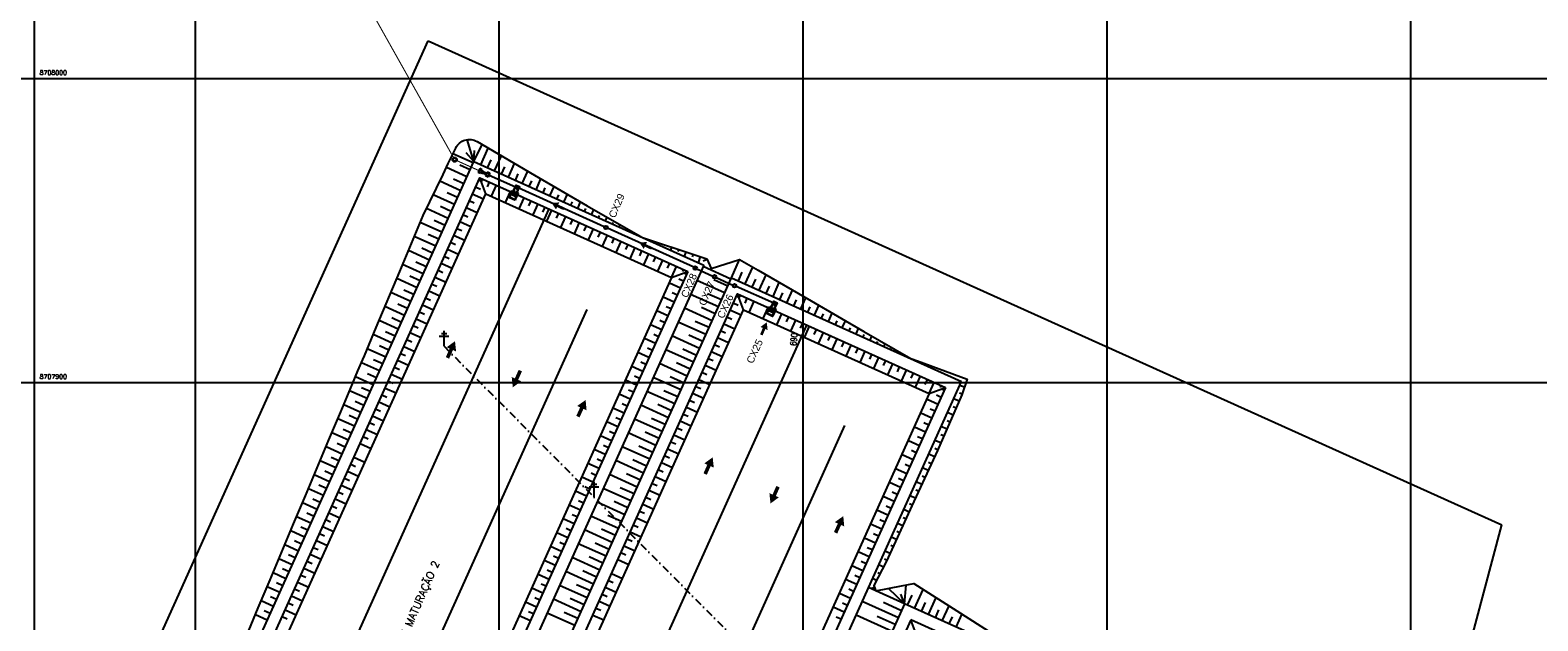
# Model space of a CAD drawing. Header units: millimetres. Extents: x 196436 to 199900, y 8705373 to 8708636.
# Tile 90 of 92: x 199146 to 199642, y 8707822 to 8708016. Entities that reach past the tile are written whole.
import ezdxf
from ezdxf.enums import TextEntityAlignment as Align

# ---------------------------------------------------------------- set-up
doc = ezdxf.new("R2010")
doc.units = ezdxf.units.MM
doc.header["$LTSCALE"] = 5
doc.linetypes.add('DASHDOT', pattern=[1, 0.5, -0.25, 0, -0.25])
doc.linetypes.add('HIDDEN', pattern=[0.375, 0.25, -0.125])
for name, color, linetype in [('-CHICANA', 4, 'Continuous'), ('1', 1, 'Continuous'), ('2', 2, 'Continuous'), ('CAIXA', 7, 'Continuous'), ('CERCA', 3, 'CERCA_LINE'), ('LAGOA', 3, 'Continuous'), ('LAGOAS', 6, 'Continuous'), ('LAYER7', 7, 'Continuous'), ('LINHA_TRANS', 4, 'DASHDOT'), ('LMEDIA', 4, 'Continuous'), ('MALHA', 9, 'Continuous'), ('PAREDE', 5, 'Continuous'), ('POSTE', 3, 'Continuous'), ('REDE', 22, 'Continuous'), ('TER-BERMA', 4, 'Continuous'), ('TER-COTAS', 7, 'Continuous'), ('TER-OFFSET', 3, 'Continuous'), ('TER-OFFSET-LINHA', 7, 'Continuous'), ('TEXTO$CURVA', 2, 'Continuous'), ('TXT_COORD', 3, 'Continuous'), ('Vp', 2, 'Continuous')]:
    doc.layers.add(name, color=color, linetype=linetype)
doc.layers.add('TEXTO3', color=4, linetype='Continuous', lineweight=18)
doc.styles.add('GEOSIS', font='ROMANS.SHX')
doc.styles.add('NARROW', font='ARIALN.TTF')
doc.styles.add('ROMANS', font='romans.shx', dxfattribs={"width": 0.85})
doc.linetypes.add('CERCA_LINE', pattern='A,0.5,-0.2,["X",Standard,S=0.1,R=0,X=-0.1,Y=-0.05],-0.25', length=0.95)

# ---------------------------------------------------------------- blocks, each defined once
blk = doc.blocks.new('A$C0C100BE6')
blk.add_hatch(color=7).paths.add_polyline_path([(0.77, 0.6), (0.96, 0.81), (1.22, 0), (0.39, 0.18), (0.57, 0.38), (0, 0.9), (0.2, 1.12)])

msp = doc.modelspace()

# ---------------------------------------------------------------- hatches: boundary and pattern name
for points in [[(199319.518, 8707958.547), (199319.866, 8707959.293), (199317.33, 8707959.072), (199318.789, 8707956.986), (199319.138, 8707957.731), (199321.231, 8707956.755), (199321.611, 8707957.57)], [(199348.406, 8707945.532), (199348.754, 8707946.278), (199346.217, 8707946.057), (199347.677, 8707943.97), (199348.025, 8707944.716), (199350.118, 8707943.739), (199350.499, 8707944.555)], [(199387.67, 8707917.629), (199388.428, 8707917.307), (199388.117, 8707919.834), (199386.084, 8707918.302), (199386.842, 8707917.98), (199385.94, 8707915.854), (199386.768, 8707915.502)]]:
    msp.add_hatch(color=7).paths.add_polyline_path(points)

# ---------------------------------------------------------------- linework, layer by layer
at = {"layer": '-CHICANA', "color": 7}
for p, q in [((199238.487, 8707783.908, 1), (199316.536, 8707957.137, 1)), ((199251.01, 8707750.845, 1), (199329.059, 8707924.074, 1)), ((199323.278, 8707745.705, 1), (199401.327, 8707918.934, 1)), ((199335.801, 8707712.642, 1), (199413.85, 8707885.871, 1))]:
    msp.add_line(p, q, dxfattribs=at)
at = {"color": 7}
for p, q in [((199293.798, 8707970.124, 1), (199293.387, 8707969.212, 1)), ((199293.843, 8707969.007, 1), (199293.387, 8707969.212, 1)), ((199294.253, 8707969.919, 1), (199293.798, 8707970.124, 1)), ((199293.997, 8707969.349, 1), (199293.843, 8707969.007, 1)), ((199294.253, 8707969.919, 1), (199294.101, 8707969.581, 1)), ((199295.042, 8707968.973, 1), (199295.18, 8707968.911, 1)), ((199295.042, 8707968.973, 1), (199295.18, 8707968.911, 1)), ((199295.18, 8707968.911, 1), (199295.042, 8707968.973, 1)), ((199295.073, 8707969.043, 1), (199295.212, 8707968.98, 1)), ((199295.073, 8707969.043, 1), (199295.212, 8707968.98, 1)), ((199296.017, 8707968.439, 1), (199295.863, 8707968.097, 1)), ((199296.319, 8707967.891, 1), (199295.863, 8707968.097, 1)), ((199296.274, 8707969.008, 1), (199296.12, 8707968.667, 1)), ((199296.729, 8707968.803, 1), (199296.274, 8707969.008, 1)), ((199296.729, 8707968.803, 1), (199296.319, 8707967.891, 1)), ((199302.993, 8707963.239, 1), (199304.09, 8707962.745, 1)), ((199306.187, 8707961.8, 1), (199307.284, 8707961.305, 1)), ((199387.784, 8707925.036, 1), (199388.882, 8707924.542, 1)), ((199390.979, 8707923.597, 1), (199392.076, 8707923.103, 1))]:
    msp.add_line(p, q, dxfattribs=at)
for centre, radius in [((199335.207, 8707951.025, 34.681), 0.6), ((199335.207, 8707951.025, 34.681), 0.4), ((199364.594, 8707937.678, -32.681), 0.6), ((199364.594, 8707937.678, -32.681), 0.4), ((199370.976, 8707934.802, 1), 0.6), ((199370.976, 8707934.802, 1), 0.4), ((199377.531, 8707931.849, 1), 0.6), ((199377.531, 8707931.849, 1), 0.4)]:
    msp.add_circle(centre, radius, dxfattribs=at)
at = {"layer": '1', "color": 7}
for p, q in [((199305.635, 8707961.061, 1), (199303.903, 8707961.842, 1)), ((199305.717, 8707961.244, 1), (199303.985, 8707962.024, 1)), ((199304.883, 8707962.771, 1), (199304.905, 8707962.745, 1)), ((199305.688, 8707962.408, 1), (199305.652, 8707962.408, 1)), ((199390.426, 8707922.858, 1), (199388.694, 8707923.639, 1)), ((199390.509, 8707923.041, 1), (199388.776, 8707923.821, 1)), ((199389.675, 8707924.568, 1), (199389.696, 8707924.542, 1)), ((199390.48, 8707924.206, 1), (199390.443, 8707924.205, 1))]:
    msp.add_line(p, q, dxfattribs=at)
at = {"layer": '1', "color": 7, "linetype": 'HIDDEN', "ltscale": 0.008}
for p, q in [((199303.985, 8707962.024, 1), (199304.651, 8707962.547, 1)), ((199304.293, 8707962.708, 1), (199304.026, 8707962.115, 1)), ((199304.918, 8707962.756, 1), (199305.8, 8707964.713, 1)), ((199305.647, 8707962.427, 1), (199306.529, 8707964.384, 1)), ((199305.717, 8707961.244, 1), (199305.667, 8707962.089, 1)), ((199306.026, 8707961.927, 1), (199305.759, 8707961.335, 1)), ((199389.709, 8707924.553, 1), (199390.591, 8707926.51, 1)), ((199390.438, 8707924.224, 1), (199391.32, 8707926.181, 1)), ((199388.776, 8707923.821, 1), (199389.443, 8707924.344, 1)), ((199389.084, 8707924.505, 1), (199388.817, 8707923.912, 1)), ((199390.509, 8707923.041, 1), (199390.459, 8707923.886, 1)), ((199390.817, 8707923.725, 1), (199390.55, 8707923.132, 1))]:
    msp.add_line(p, q, dxfattribs=at)
at = {"layer": '1', "color": 7, "linetype": 'Continuous', "ltscale": 0.008}
for p, q in [((199304.651, 8707962.547, 1), (199304.918, 8707962.756, 1)), ((199305.667, 8707962.089, 1), (199305.647, 8707962.427, 1)), ((199389.443, 8707924.344, 1), (199389.709, 8707924.553, 1)), ((199390.459, 8707923.886, 1), (199390.438, 8707924.224, 1))]:
    msp.add_line(p, q, dxfattribs=at)
at = {"layer": '2', "color": 7}
for p, q in [((199303.721, 8707961.924, 1), (199303.903, 8707961.842, 1)), ((199305.635, 8707961.061, 1), (199305.818, 8707960.979, 1)), ((199388.512, 8707923.721, 1), (199388.694, 8707923.639, 1)), ((199390.426, 8707922.858, 1), (199390.609, 8707922.776, 1))]:
    msp.add_line(p, q, dxfattribs=at)
at = {"layer": '2', "color": 7, "elevation": 1}
for points in [[(199306.529, 8707964.384), (199305.8, 8707964.713), (199305.471, 8707963.983), (199306.201, 8707963.655)], [(199391.32, 8707926.181), (199390.591, 8707926.51), (199390.262, 8707925.78), (199390.992, 8707925.452)]]:
    msp.add_lwpolyline(points, close=True, dxfattribs=at)
at = {"layer": 'CERCA', "color": 7, "ltscale": 2}
for p, q in [((199160.458, 8707754.352), (199276.71, 8708012.372)), ((199276.71, 8708012.372), (199629.982, 8707853.205)), ((199556.52, 8707575.905), (199629.982, 8707853.205))]:
    msp.add_line(p, q, dxfattribs=at)
at = {"layer": 'Defpoints', "color": 7, "linetype": 'ByBlock'}
for p in [(199306.53, 8707964.385, 1), (199306.53, 8707964.385, 1), (199306.596, 8707964.41, 1), (199306.596, 8707964.41, 1), (199391.321, 8707926.182, 1), (199391.321, 8707926.182, 1), (199391.387, 8707926.207, 1), (199391.387, 8707926.207, 1)]:
    msp.add_point(p, dxfattribs=at)
at = {"layer": 'LAGOA', "color": 7, "elevation": 1}
msp.add_lwpolyline([(199446.913, 8707898.395), (199358.595, 8707702.373), (199290.215, 8707733.181), (199378.533, 8707929.204)], close=True, dxfattribs=at)
at = {"layer": 'LAYER7', "color": 7, "linetype": 'HIDDEN', "ltscale": 0.5, "elevation": 1}
for points in [[(199306.463, 8707964.359), (199305.825, 8707964.647), (199305.537, 8707964.008), (199306.175, 8707963.721)], [(199391.254, 8707926.156), (199390.616, 8707926.444), (199390.328, 8707925.805), (199390.967, 8707925.518)]]:
    msp.add_lwpolyline(points, close=True, dxfattribs=at)
at = {"layer": 'LINHA_TRANS', "color": 7}
msp.add_lwpolyline([(199281.954, 8707911.943), (199615.687, 8707576.643), (199615.687, 8707576.643)], dxfattribs=at)
at = {"layer": 'LMEDIA', "color": 7, "ltscale": 2}
for p, q in [((199293.697, 8707970.389, 1), (199293.122, 8707969.112, 1)), ((199294.518, 8707970.019, 1), (199293.697, 8707970.389, 1)), ((199293.943, 8707968.742, 1), (199293.122, 8707969.112, 1)), ((199294.097, 8707969.084, 1), (199293.943, 8707968.742, 1)), ((199293.997, 8707969.349, 1), (199294.589, 8707969.082, 1)), ((199294.097, 8707969.084, 1), (199294.525, 8707968.891, 1)), ((199294.253, 8707969.919, 1), (199294.099, 8707969.577, 1)), ((199294.099, 8707969.577, 1), (199294.692, 8707969.31, 1)), ((199294.518, 8707970.019, 1), (199294.364, 8707969.677, 1)), ((199294.364, 8707969.677, 1), (199294.792, 8707969.484, 1)), ((199294.525, 8707968.891, 1), (199294.979, 8707968.787, 1)), ((199294.589, 8707969.082, 1), (199295.042, 8707968.973, 1)), ((199294.692, 8707969.31, 1), (199295.073, 8707969.043, 1)), ((199294.792, 8707969.484, 1), (199295.171, 8707969.213, 1)), ((199295.073, 8707968.745, 1), (199294.979, 8707968.787, 1)), ((199295.042, 8707968.973, 1), (199295.18, 8707968.911, 1)), ((199295.042, 8707968.973, 1), (199295.18, 8707968.911, 1)), ((199295.073, 8707969.043, 1), (199295.212, 8707968.98, 1)), ((199295.073, 8707968.745, 1), (199295.314, 8707968.536, 1)), ((199295.171, 8707969.213, 1), (199295.265, 8707969.171, 1)), ((199295.18, 8707968.911, 1), (199295.423, 8707968.706, 1)), ((199295.212, 8707968.98, 1), (199295.525, 8707968.934, 1)), ((199295.265, 8707969.171, 1), (199295.581, 8707969.129, 1)), ((199295.314, 8707968.536, 1), (199295.752, 8707968.338, 1)), ((199295.424, 8707968.706, 1), (199296.017, 8707968.439, 1)), ((199295.527, 8707968.934, 1), (199296.12, 8707968.667, 1)), ((199295.581, 8707969.129, 1), (199296.019, 8707968.931, 1)), ((199295.752, 8707968.338, 1), (199295.598, 8707967.997, 1)), ((199296.419, 8707967.627, 1), (199295.598, 8707967.997, 1)), ((199296.173, 8707969.273, 1), (199296.019, 8707968.931, 1)), ((199296.994, 8707968.903, 1), (199296.173, 8707969.273, 1)), ((199296.994, 8707968.903, 1), (199296.419, 8707967.627, 1))]:
    msp.add_line(p, q, dxfattribs=at)
for radius in [0.75, 0.55]:
    msp.add_circle((199285.446, 8707973.338, 1), radius, dxfattribs=at)
at = {"layer": 'MALHA', "color": 7}
for p, q in [((199200, 8708300), (199200, 8706900)), ((199200, 8708300), (199200, 8706900)), ((199300, 8708300), (199300, 8706900)), ((199300, 8708300), (199300, 8706900)), ((199400, 8708300), (199400, 8706900)), ((199400, 8708300), (199400, 8706900)), ((199500, 8708300), (199500, 8706900)), ((199500, 8708300), (199500, 8706900)), ((199600, 8708300), (199600, 8706900)), ((199600, 8708300), (199600, 8706900)), ((196441.61, 8708000), (199900, 8708000)), ((196441.61, 8708000), (199900, 8708000)), ((199000, 8708000), (199900, 8708000)), ((199000, 8708000), (199900, 8708000)), ((199000, 8707900), (199900, 8707900))]:
    msp.add_line(p, q, dxfattribs=at)
at = {"layer": 'PAREDE', "color": 7}
for p, q in [((199303.37, 8707961.145, 1), (199303.288, 8707960.963, 1)), ((199303.288, 8707960.963, 1), (199303.47, 8707960.881, 1)), ((199303.37, 8707961.145, 1), (199304.316, 8707963.246, 1)), ((199303.47, 8707960.881, 1), (199303.93, 8707961.901, 1)), ((199303.47, 8707960.881, 1), (199305.202, 8707960.1, 1)), ((199303.552, 8707961.063, 1), (199305.284, 8707960.283, 1)), ((199303.844, 8707962.197, 1), (199305.941, 8707961.253, 1)), ((199303.93, 8707961.901, 1), (199303.885, 8707961.921, 1)), ((199303.914, 8707961.985, 1), (199303.959, 8707961.965, 1)), ((199303.959, 8707961.965, 1), (199304.026, 8707962.115, 1)), ((199304.293, 8707962.708, 1), (199304.417, 8707962.981, 1)), ((199304.293, 8707962.708, 1), (199306.026, 8707961.927, 1)), ((199304.316, 8707963.246, 1), (199304.818, 8707963.02, 1)), ((199304.417, 8707962.981, 1), (199306.149, 8707962.201, 1)), ((199305.202, 8707960.1, 1), (199305.662, 8707961.12, 1)), ((199305.467, 8707960.2, 1), (199306.413, 8707962.301, 1)), ((199305.706, 8707961.1, 1), (199305.662, 8707961.12, 1)), ((199305.691, 8707961.185, 1), (199305.759, 8707961.335, 1)), ((199305.735, 8707961.165, 1), (199305.691, 8707961.185, 1)), ((199305.912, 8707962.527, 1), (199306.413, 8707962.301, 1)), ((199306.026, 8707961.927, 1), (199306.149, 8707962.201, 1)), ((199305.202, 8707960.1, 1), (199305.385, 8707960.018, 1)), ((199305.467, 8707960.2, 1), (199305.385, 8707960.018, 1)), ((199388.161, 8707922.942, 1), (199388.079, 8707922.76, 1)), ((199388.079, 8707922.76, 1), (199388.261, 8707922.678, 1)), ((199388.161, 8707922.942, 1), (199389.107, 8707925.043, 1)), ((199388.261, 8707922.678, 1), (199388.721, 8707923.698, 1)), ((199388.261, 8707922.678, 1), (199389.993, 8707921.897, 1)), ((199388.343, 8707922.86, 1), (199390.076, 8707922.08, 1)), ((199388.635, 8707923.995, 1), (199390.732, 8707923.05, 1)), ((199388.721, 8707923.698, 1), (199388.676, 8707923.718, 1)), ((199388.705, 8707923.782, 1), (199388.75, 8707923.762, 1)), ((199388.75, 8707923.762, 1), (199388.817, 8707923.912, 1)), ((199389.084, 8707924.505, 1), (199389.208, 8707924.779, 1)), ((199389.084, 8707924.505, 1), (199390.817, 8707923.725, 1)), ((199389.107, 8707925.043, 1), (199389.609, 8707924.817, 1)), ((199389.208, 8707924.779, 1), (199390.94, 8707923.998, 1)), ((199389.993, 8707921.897, 1), (199390.453, 8707922.917, 1)), ((199389.993, 8707921.897, 1), (199390.176, 8707921.815, 1)), ((199390.258, 8707921.997, 1), (199390.176, 8707921.815, 1)), ((199390.258, 8707921.997, 1), (199391.204, 8707924.098, 1)), ((199390.498, 8707922.897, 1), (199390.453, 8707922.917, 1)), ((199390.482, 8707922.982, 1), (199390.55, 8707923.132, 1)), ((199390.527, 8707922.962, 1), (199390.482, 8707922.982, 1)), ((199390.703, 8707924.324, 1), (199391.204, 8707924.098, 1)), ((199390.817, 8707923.725, 1), (199390.94, 8707923.998, 1))]:
    msp.add_line(p, q, dxfattribs=at)
at = {"layer": 'PAREDE', "color": 7, "elevation": 1}
for points in [[(199304.736, 8707962.838), (199305.7, 8707964.977), (199306.794, 8707964.484), (199305.83, 8707962.345)], [(199389.527, 8707924.635), (199390.491, 8707926.774), (199391.585, 8707926.281), (199390.621, 8707924.142)]]:
    msp.add_lwpolyline(points, close=True, dxfattribs=at)
at = {"layer": 'POSTE', "color": 7}
for p, q in [((199281.098, 8707916.146), (199282.848, 8707916.139)), ((199281.954, 8707911.943), (199281.977, 8707916.983)), ((199280.394, 8707915.31), (199283.544, 8707915.296)), ((199330.436, 8707866.577), (199332.186, 8707866.569)), ((199331.292, 8707862.373), (199331.314, 8707867.413)), ((199329.732, 8707865.74), (199332.882, 8707865.726))]:
    msp.add_line(p, q, dxfattribs=at)
at = {"layer": 'REDE', "color": 7}
for p, q in [((199296.524, 8707968.347, 1), (199305.641, 8707964.239, 1)), ((199334.66, 8707951.271, 34.681), (199306.319, 8707964.04, 34.681)), ((199364.094, 8707938.009, 34.681), (199335.754, 8707950.778, 34.681)), ((199365.141, 8707937.431, 34.681), (199370.429, 8707935.049, 34.681)), ((199371.524, 8707934.557, 34.681), (199376.988, 8707932.102, 34.681)), ((199390.427, 8707926.145, 1), (199378.08, 8707931.606, 1))]:
    msp.add_line(p, q, dxfattribs=at)
at = {"layer": 'REDE', "color": 7, "elevation": 1}
for points in [[(199285.079, 8707973.992, 0.35, 0.35, 0), (199214.243, 8708100, 0, 0, 0)], [(199293.592, 8707969.668, 0.35, 0.35, 0), (199286.13, 8707973.03, 0.35, 0.35, 0)]]:
    msp.add_lwpolyline(points, format="xyseb", dxfattribs=at)
at = {"layer": 'TER-BERMA', "color": 7}
for p, q in [((199284.925, 8707731.178, 1), (199376.53, 8707934.494, 1)), ((199376.53, 8707934.494, 1), (199452.203, 8707900.399, 1)), ((199360.599, 8707697.083, 1), (199452.203, 8707900.399, 1))]:
    msp.add_line(p, q, dxfattribs=at)
at = {"layer": 'TER-BERMA', "color": 7, "elevation": 1}
for points in [[(199367.412, 8707938.602), (199275.807, 8707735.286), (199200.134, 8707769.381), (199291.738, 8707972.697)], [(199362.122, 8707936.598), (199273.804, 8707740.576), (199205.424, 8707771.384), (199293.742, 8707967.407)], [(199446.913, 8707898.395), (199358.595, 8707702.373), (199290.215, 8707733.181), (199378.533, 8707929.204)], [(199433.494, 8707827.226), (199372.451, 8707691.742), (199430.437, 8707665.617), (199491.48, 8707801.1)], [(199435.497, 8707821.936), (199377.741, 8707693.746), (199428.433, 8707670.907), (199486.19, 8707799.096)]]:
    msp.add_lwpolyline(points, close=True, dxfattribs=at)
at = {"layer": 'TER-COTAS', "color": 7}
for p, q in [((199291.738, 8707972.697, 1), (199289.24, 8707975.608, 0.659)), ((199291.738, 8707972.697, 1), (199289.556, 8707979.951, 0.262)), ((199291.738, 8707972.697, 1), (199294.462, 8707978.348, 0.318)), ((199291.738, 8707972.697, 1), (199291.929, 8707976.313, 0.61)), ((199433.494, 8707827.226), (199428.244, 8707832.318)), ((199433.494, 8707827.226), (199434.034, 8707833.422)), ((199433.494, 8707827.226), (199432.277, 8707830.452))]:
    msp.add_line(p, q, dxfattribs=at)
at = {"layer": 'TER-OFFSET', "color": 7}
for p, q in [((199295.746, 8707962.117, 1), (199293.742, 8707967.407, 1)), ((199347.253, 8707947.685), (199365.506, 8707941.674)), ((199365.506, 8707941.674), (199368.371, 8707940.731)), ((199368.371, 8707940.731), (199369.812, 8707937.521)), ((199356.832, 8707934.594, 1), (199362.122, 8707936.598, 1)), ((199380.537, 8707923.914, 1), (199378.533, 8707929.204, 1)), ((199441.623, 8707896.391, 1), (199446.913, 8707898.395, 1)), ((199437.802, 8707815.852, 1), (199435.497, 8707821.936, 1))]:
    msp.add_line(p, q, dxfattribs=at)
msp.add_lwpolyline([(199216.956, 8707816.642), (199220.833, 8707825.863), (199224.709, 8707835.085), (199228.586, 8707844.307), (199232.462, 8707853.528), (199236.337, 8707862.75), (199240.213, 8707871.972), (199244.09, 8707881.194), (199247.967, 8707890.415), (199251.842, 8707899.637), (199253.626, 8707903.879), (199255.175, 8707907.568), (199255.719, 8707908.858), (199259.595, 8707918.08), (199267.347, 8707936.524), (199275.046, 8707954.991), (199281.647, 8707968.469), (199283.343, 8707972.092), (199283.767, 8707972.998), (199285.776, 8707977.173, -0.4385152), (199292.813, 8707979.316), (199311.67, 8707968.247), (199329.076, 8707958.192), (199346.481, 8707948.136), (199347.253, 8707947.685)], format="xyb", dxfattribs=at)
at = {"layer": 'TER-OFFSET', "color": 7, "elevation": 1}
for points in [[(199356.832, 8707934.594), (199271.8, 8707745.866), (199210.714, 8707773.388), (199295.746, 8707962.117)], [(199441.623, 8707896.391), (199356.591, 8707707.663), (199295.505, 8707735.185), (199380.537, 8707923.914)]]:
    msp.add_lwpolyline(points, close=True, dxfattribs=at)
at = {"layer": 'TER-OFFSET', "color": 7}
for points in [[(199369.812, 8707937.521), (199379.214, 8707940.453), (199385.306, 8707936.933), (199402.712, 8707926.878), (199420.117, 8707916.821), (199435.496, 8707907.927)], [(199435.496, 8707907.927), (199437.713, 8707907.187), (199454.079, 8707901.109), (199452.381, 8707895.932), (199444.273, 8707877.649), (199435.921, 8707859.475), (199427.574, 8707841.3), (199423.349, 8707833.213), (199424.005, 8707831.501)], [(199424.005, 8707831.501), (199432.422, 8707833.124), (199436.49, 8707833.877), (199450.686, 8707824.973), (199467.723, 8707814.099), (199479.993, 8707806.276)]]:
    msp.add_lwpolyline(points, dxfattribs=at)
at = {"layer": 'TER-OFFSET-LINHA', "color": 7}
for p, q in [((199294.018, 8707971.67), (199296.49, 8707977.157)), ((199296.297, 8707970.643), (199297.478, 8707973.264)), ((199298.576, 8707969.616), (199300.827, 8707974.611)), ((199300.856, 8707968.589), (199301.926, 8707970.964)), ((199303.135, 8707967.562), (199305.164, 8707972.065)), ((199294.209, 8707966.176, 34.681), (199293.301, 8707966.584, 34.681)), ((199294.243, 8707966.084, 34.681), (199294.654, 8707966.996, 34.681)), ((199296.203, 8707964.349, 34.681), (199296.933, 8707965.969, 34.681)), ((199305.414, 8707966.535), (199306.373, 8707968.664)), ((199307.694, 8707965.508), (199309.501, 8707969.52)), ((199309.973, 8707964.481), (199310.821, 8707966.364)), ((199312.252, 8707963.454), (199313.845, 8707966.99)), ((199294.894, 8707960.383, 34.681), (199291.247, 8707962.026, 34.681)), ((199293.895, 8707963.575, 34.681), (199292.274, 8707964.305, 34.681)), ((199297.569, 8707961.295, 34.681), (199299.213, 8707964.942, 34.681)), ((199302.128, 8707959.241, 34.681), (199303.771, 8707962.888, 34.681)), ((199305.306, 8707960.209, 34.681), (199306.051, 8707961.861, 34.681)), ((199306.687, 8707957.187, 34.681), (199308.33, 8707960.834, 34.681)), ((199314.532, 8707962.427), (199315.276, 8707964.08)), ((199316.811, 8707961.4), (199318.197, 8707964.476)), ((199319.09, 8707960.373), (199319.732, 8707961.796)), ((199321.37, 8707959.347), (199322.548, 8707961.962)), ((199292.84, 8707955.824, 34.681), (199289.193, 8707957.467, 34.681)), ((199291.873, 8707959.002, 34.681), (199290.22, 8707959.746, 34.681)), ((199309.879, 8707958.187, 34.681), (199310.609, 8707959.807, 34.681)), ((199311.245, 8707955.134, 34.681), (199312.889, 8707958.78, 34.681)), ((199314.424, 8707956.101, 34.681), (199315.168, 8707957.753, 34.681)), ((199315.804, 8707953.08, 34.681), (199317.447, 8707956.727, 34.681)), ((199318.982, 8707954.047, 34.681), (199319.727, 8707955.7, 34.681)), ((199323.649, 8707958.32), (199324.187, 8707959.513)), ((199325.928, 8707957.293), (199326.9, 8707959.449)), ((199328.208, 8707956.266), (199328.642, 8707957.229)), ((199330.487, 8707955.239), (199331.251, 8707956.935)), ((199287.765, 8707949.885, 34.681), (199286.113, 8707950.629, 34.681)), ((199290.786, 8707951.265, 34.681), (199287.14, 8707952.909, 34.681)), ((199289.787, 8707954.458, 34.681), (199288.166, 8707955.188, 34.681)), ((199320.363, 8707951.026, 34.681), (199322.006, 8707954.673, 34.681)), ((199323.555, 8707952.025, 34.681), (199324.285, 8707953.646, 34.681)), ((199324.921, 8707948.972, 34.681), (199326.565, 8707952.619, 34.681)), ((199328.1, 8707949.939, 34.681), (199328.844, 8707951.592, 34.681)), ((199329.48, 8707946.918, 34.681), (199331.123, 8707950.565, 34.681)), ((199332.766, 8707954.212), (199333.097, 8707954.945)), ((199335.046, 8707953.185), (199335.603, 8707954.421)), ((199337.325, 8707952.158), (199337.552, 8707952.661)), ((199339.604, 8707951.131), (199339.954, 8707951.907)), ((199285.679, 8707945.341, 34.681), (199284.059, 8707946.071, 34.681)), ((199288.733, 8707946.707, 34.681), (199285.086, 8707948.35, 34.681)), ((199332.658, 8707947.886, 34.681), (199333.403, 8707949.538, 34.681)), ((199334.039, 8707944.864, 34.681), (199335.682, 8707948.511, 34.681)), ((199337.231, 8707945.864, 34.681), (199337.961, 8707947.484, 34.681)), ((199338.597, 8707942.81, 34.681), (199340.241, 8707946.457, 34.681)), ((199341.884, 8707950.104), (199342.007, 8707950.377)), ((199344.163, 8707949.077), (199344.305, 8707949.393)), ((199346.442, 8707948.05), (199346.462, 8707948.093)), ((199347.253, 8707947.685), (199347.253, 8707947.685)), ((199349.627, 8707946.903), (199349.586, 8707946.778)), ((199352.002, 8707946.121), (199351.837, 8707945.62)), ((199283.657, 8707940.767, 34.681), (199282.005, 8707941.512, 34.681)), ((199286.679, 8707942.148, 34.681), (199283.032, 8707943.791, 34.681)), ((199341.776, 8707943.778, 34.681), (199342.52, 8707945.43, 34.681)), ((199343.156, 8707940.756, 34.681), (199344.799, 8707944.403, 34.681)), ((199346.334, 8707941.724, 34.681), (199347.079, 8707943.376, 34.681)), ((199347.715, 8707938.702, 34.681), (199349.358, 8707942.349, 34.681)), ((199350.907, 8707939.702, 34.681), (199351.637, 8707941.322, 34.681)), ((199354.376, 8707945.339), (199354.253, 8707944.963)), ((199356.751, 8707944.557), (199356.421, 8707943.554)), ((199359.126, 8707943.775), (199358.919, 8707943.148)), ((199361.5, 8707942.993), (199361.005, 8707941.489)), ((199363.875, 8707942.211), (199363.586, 8707941.334)), ((199366.249, 8707941.429), (199365.589, 8707939.423)), ((199281.601, 8707936.134, 34.681), (199279.981, 8707936.864, 34.681)), ((199284.655, 8707937.5, 34.681), (199281.008, 8707939.143, 34.681)), ((199352.273, 8707936.648, 34.681), (199353.917, 8707940.295, 34.681)), ((199355.451, 8707937.616, 34.681), (199356.196, 8707939.268, 34.681)), ((199356.832, 8707934.594, 34.681), (199358.475, 8707938.241, 34.681)), ((199360.473, 8707936.59, 34.681), (199360.755, 8707937.214, 34.681)), ((199360.891, 8707936.132, 34.681), (199361.798, 8707935.723, 34.681)), ((199368.48, 8707940.488), (199367.164, 8707939.898)), ((199376.324, 8707934.038), (199367.207, 8707938.146)), ((199376.53, 8707934.494), (199379.214, 8707940.453)), ((199378.809, 8707933.467), (199380.099, 8707936.331)), ((199381.088, 8707932.44), (199383.566, 8707937.939)), ((199279.579, 8707931.561, 34.681), (199277.927, 8707932.305, 34.681)), ((199282.601, 8707932.941, 34.681), (199278.954, 8707934.585, 34.681)), ((199356.097, 8707932.807, 34.681), (199359.744, 8707931.164, 34.681)), ((199359.151, 8707934.174, 34.681), (199360.771, 8707933.444, 34.681)), ((199374.27, 8707929.48), (199365.153, 8707933.587)), ((199375.297, 8707931.759), (199370.739, 8707933.813)), ((199383.368, 8707931.413), (199384.554, 8707934.047)), ((199385.647, 8707930.386), (199387.917, 8707935.425)), ((199387.926, 8707929.359), (199389.009, 8707931.764)), ((199390.206, 8707928.332), (199392.268, 8707932.911)), ((199277.493, 8707927.017, 34.681), (199275.873, 8707927.747, 34.681)), ((199280.547, 8707928.383, 34.681), (199276.9, 8707930.026, 34.681)), ((199354.044, 8707928.249, 34.681), (199357.69, 8707926.606, 34.681)), ((199357.065, 8707929.629, 34.681), (199358.717, 8707928.885, 34.681)), ((199372.216, 8707924.921), (199363.099, 8707929.029)), ((199373.243, 8707927.2), (199368.685, 8707929.254)), ((199378.686, 8707925.372, 34.681), (199377.065, 8707926.102, 34.681)), ((199379, 8707927.973, 34.681), (199378.092, 8707928.382, 34.681)), ((199379.034, 8707927.881, 34.681), (199379.445, 8707928.793, 34.681)), ((199380.994, 8707926.146, 34.681), (199381.724, 8707927.766, 34.681)), ((199382.361, 8707923.092, 34.681), (199384.004, 8707926.739, 34.681)), ((199392.485, 8707927.305), (199393.465, 8707929.48)), ((199394.764, 8707926.278), (199396.62, 8707930.397)), ((199397.044, 8707925.251), (199397.92, 8707927.196)), ((199399.323, 8707924.224), (199400.971, 8707927.883)), ((199276.439, 8707919.265, 34.681), (199272.792, 8707920.909, 34.681)), ((199275.471, 8707922.443, 34.681), (199273.819, 8707923.188, 34.681)), ((199278.493, 8707923.824, 34.681), (199274.846, 8707925.467, 34.681)), ((199351.99, 8707923.69, 34.681), (199355.637, 8707922.047, 34.681)), ((199355.043, 8707925.056, 34.681), (199356.663, 8707924.326, 34.681)), ((199370.162, 8707920.362), (199361.045, 8707924.47)), ((199371.189, 8707922.642), (199366.631, 8707924.695)), ((199376.664, 8707920.799, 34.681), (199375.012, 8707921.544, 34.681)), ((199379.685, 8707922.18, 34.681), (199376.038, 8707923.823, 34.681)), ((199386.919, 8707921.038, 34.681), (199388.562, 8707924.685, 34.681)), ((199390.097, 8707922.006, 34.681), (199390.842, 8707923.658, 34.681)), ((199391.478, 8707918.985, 34.681), (199393.121, 8707922.631, 34.681)), ((199394.67, 8707919.984, 34.681), (199395.4, 8707921.604, 34.681)), ((199401.602, 8707923.198), (199402.375, 8707924.912)), ((199403.882, 8707922.171), (199405.323, 8707925.369)), ((199406.161, 8707921.144), (199406.83, 8707922.628)), ((199408.44, 8707920.117), (199409.674, 8707922.855)), ((199274.385, 8707914.707, 34.681), (199270.738, 8707916.35, 34.681)), ((199273.385, 8707917.899, 34.681), (199271.765, 8707918.629, 34.681)), ((199349.936, 8707919.131, 34.681), (199353.583, 8707917.488, 34.681)), ((199350.935, 8707915.939, 34.681), (199352.556, 8707915.209, 34.681)), ((199352.957, 8707920.512, 34.681), (199354.61, 8707919.768, 34.681)), ((199368.108, 8707915.804), (199358.991, 8707919.911)), ((199369.135, 8707918.083), (199364.577, 8707920.137)), ((199374.578, 8707916.255, 34.681), (199372.958, 8707916.985, 34.681)), ((199377.631, 8707917.621, 34.681), (199373.985, 8707919.264, 34.681)), ((199396.037, 8707916.931, 34.681), (199397.68, 8707920.578, 34.681)), ((199399.215, 8707917.898, 34.681), (199399.959, 8707919.551, 34.681)), ((199400.595, 8707914.877, 34.681), (199402.238, 8707918.524, 34.681)), ((199403.773, 8707915.844, 34.681), (199404.518, 8707917.497, 34.681)), ((199405.154, 8707912.823, 34.681), (199406.797, 8707916.47, 34.681)), ((199410.72, 8707919.09), (199411.285, 8707920.344)), ((199272.331, 8707910.148, 34.681), (199268.684, 8707911.791, 34.681)), ((199271.364, 8707913.326, 34.681), (199269.711, 8707914.071, 34.681)), ((199347.882, 8707914.573, 34.681), (199351.529, 8707912.93, 34.681)), ((199348.849, 8707911.395, 34.681), (199350.502, 8707910.65, 34.681)), ((199366.055, 8707911.245), (199356.937, 8707915.353)), ((199365.028, 8707908.966), (199360.469, 8707911.019)), ((199367.082, 8707913.524), (199362.523, 8707915.578)), ((199372.556, 8707911.682, 34.681), (199370.904, 8707912.426, 34.681)), ((199375.578, 8707913.062, 34.681), (199371.931, 8707914.706, 34.681)), ((199408.346, 8707913.823, 34.681), (199409.076, 8707915.443, 34.681)), ((199409.713, 8707910.769, 34.681), (199411.356, 8707914.416, 34.681)), ((199412.891, 8707911.737, 34.681), (199413.635, 8707913.389, 34.681)), ((199414.271, 8707908.715, 34.681), (199415.914, 8707912.362, 34.681)), ((199417.449, 8707909.683, 34.681), (199418.194, 8707911.335, 34.681)), ((199270.277, 8707905.589, 34.681), (199266.63, 8707907.233, 34.681)), ((199269.278, 8707908.782, 34.681), (199267.657, 8707909.512, 34.681)), ((199345.741, 8707909.978, 34.681), (199349.388, 8707908.334, 34.681)), ((199346.741, 8707906.785, 34.681), (199348.361, 8707906.055, 34.681)), ((199364.001, 8707906.686), (199354.883, 8707910.794)), ((199362.974, 8707904.407), (199358.415, 8707906.461)), ((199370.47, 8707907.138, 34.681), (199368.85, 8707907.868, 34.681)), ((199373.524, 8707908.504, 34.681), (199369.877, 8707910.147, 34.681)), ((199418.83, 8707906.661, 34.681), (199420.473, 8707910.308, 34.681)), ((199422.022, 8707907.661, 34.681), (199422.752, 8707909.281, 34.681)), ((199423.389, 8707904.607, 34.681), (199425.032, 8707908.254, 34.681)), ((199426.567, 8707905.575, 34.681), (199427.311, 8707907.227, 34.681)), ((199427.947, 8707902.553, 34.681), (199429.59, 8707906.2, 34.681)), ((199268.223, 8707901.031, 34.681), (199264.577, 8707902.674, 34.681)), ((199267.256, 8707904.209, 34.681), (199265.604, 8707904.953, 34.681)), ((199343.687, 8707905.419, 34.681), (199347.334, 8707903.776, 34.681)), ((199344.655, 8707902.241, 34.681), (199346.307, 8707901.496, 34.681)), ((199369.446, 8707899.297, 34.681), (199365.799, 8707900.94, 34.681)), ((199368.448, 8707902.564, 34.681), (199366.796, 8707903.309, 34.681)), ((199371.47, 8707903.945, 34.681), (199367.823, 8707905.588, 34.681)), ((199431.125, 8707903.521, 34.681), (199431.87, 8707905.173, 34.681)), ((199432.506, 8707900.499, 34.681), (199434.149, 8707904.146, 34.681)), ((199435.698, 8707901.499, 34.681), (199436.428, 8707903.119, 34.681)), ((199437.065, 8707898.445, 34.681), (199438.708, 8707902.092, 34.681)), ((199440.243, 8707899.413, 34.681), (199440.987, 8707901.065, 34.681)), ((199266.17, 8707896.472, 34.681), (199262.523, 8707898.115, 34.681)), ((199265.17, 8707899.665, 34.681), (199263.55, 8707900.395, 34.681)), ((199339.579, 8707896.302, 34.681), (199343.226, 8707894.658, 34.681)), ((199341.633, 8707900.86, 34.681), (199345.28, 8707899.217, 34.681)), ((199342.633, 8707897.668, 34.681), (199344.253, 8707896.938, 34.681)), ((199367.392, 8707894.738, 34.681), (199363.745, 8707896.382, 34.681)), ((199366.392, 8707897.931, 34.681), (199364.772, 8707898.661, 34.681)), ((199441.623, 8707896.391, 34.681), (199443.266, 8707900.038, 34.681)), ((199443.942, 8707895.971, 34.681), (199445.562, 8707895.241, 34.681)), ((199445.265, 8707898.387, 34.681), (199445.546, 8707899.011, 34.681)), ((199445.682, 8707897.929, 34.681), (199446.589, 8707897.52, 34.681)), ((199261.062, 8707890.547, 34.681), (199259.442, 8707891.277, 34.681)), ((199264.116, 8707891.913, 34.681), (199260.469, 8707893.557, 34.681)), ((199263.148, 8707895.091, 34.681), (199261.496, 8707895.836, 34.681)), ((199337.525, 8707891.743, 34.681), (199341.172, 8707890.1, 34.681)), ((199340.547, 8707893.124, 34.681), (199342.199, 8707892.379, 34.681)), ((199365.338, 8707890.18, 34.681), (199361.691, 8707891.823, 34.681)), ((199364.37, 8707893.358, 34.681), (199362.718, 8707894.102, 34.681)), ((199440.889, 8707894.604, 34.681), (199444.535, 8707892.961, 34.681)), ((199441.856, 8707891.426, 34.681), (199443.509, 8707890.682, 34.681)), ((199259.04, 8707885.974, 34.681), (199257.388, 8707886.719, 34.681)), ((199262.062, 8707887.355, 34.681), (199258.415, 8707888.998, 34.681)), ((199335.471, 8707887.184, 34.681), (199339.118, 8707885.541, 34.681)), ((199338.525, 8707888.55, 34.681), (199340.145, 8707887.82, 34.681)), ((199363.284, 8707885.621, 34.681), (199359.637, 8707887.264, 34.681)), ((199362.284, 8707888.814, 34.681), (199360.664, 8707889.544, 34.681)), ((199438.835, 8707890.046, 34.681), (199442.482, 8707888.403, 34.681)), ((199439.834, 8707886.853, 34.681), (199441.455, 8707886.123, 34.681)), ((199256.954, 8707881.43, 34.681), (199255.334, 8707882.16, 34.681)), ((199260.008, 8707882.796, 34.681), (199256.361, 8707884.439, 34.681)), ((199333.417, 8707882.626, 34.681), (199337.064, 8707880.982, 34.681)), ((199336.439, 8707884.006, 34.681), (199338.091, 8707883.262, 34.681)), ((199361.23, 8707881.062, 34.681), (199357.583, 8707882.706, 34.681)), ((199360.263, 8707884.241, 34.681), (199358.61, 8707884.985, 34.681)), ((199436.781, 8707885.487, 34.681), (199440.428, 8707883.844, 34.681)), ((199437.748, 8707882.309, 34.681), (199439.401, 8707881.565, 34.681)), ((199257.954, 8707878.237, 34.681), (199254.307, 8707879.881, 34.681)), ((199331.363, 8707878.067, 34.681), (199335.01, 8707876.424, 34.681)), ((199334.417, 8707879.433, 34.681), (199336.037, 8707878.703, 34.681)), ((199359.176, 8707876.504, 34.681), (199355.529, 8707878.147, 34.681)), ((199358.177, 8707879.696, 34.681), (199356.556, 8707880.426, 34.681)), ((199432.673, 8707876.37, 34.681), (199436.32, 8707874.727, 34.681)), ((199434.727, 8707880.928, 34.681), (199438.374, 8707879.285, 34.681)), ((199435.727, 8707877.736, 34.681), (199437.347, 8707877.006, 34.681)), ((199252.846, 8707872.313, 34.681), (199251.226, 8707873.043, 34.681)), ((199255.9, 8707873.679, 34.681), (199252.253, 8707875.322, 34.681)), ((199329.31, 8707873.508, 34.681), (199332.957, 8707871.865, 34.681)), ((199332.331, 8707874.889, 34.681), (199333.983, 8707874.144, 34.681)), ((199354.069, 8707870.579, 34.681), (199352.449, 8707871.309, 34.681)), ((199357.122, 8707871.945, 34.681), (199353.476, 8707873.588, 34.681)), ((199356.155, 8707875.123, 34.681), (199354.502, 8707875.868, 34.681)), ((199430.532, 8707871.775, 34.681), (199434.179, 8707870.131, 34.681)), ((199433.641, 8707873.192, 34.681), (199435.293, 8707872.447, 34.681)), ((199251.792, 8707864.561, 34.681), (199248.145, 8707866.205, 34.681)), ((199250.824, 8707867.74, 34.681), (199249.172, 8707868.484, 34.681)), ((199253.846, 8707869.12, 34.681), (199250.199, 8707870.763, 34.681)), ((199327.256, 8707868.95, 34.681), (199330.903, 8707867.306, 34.681)), ((199330.309, 8707870.316, 34.681), (199331.93, 8707869.586, 34.681)), ((199352.047, 8707866.006, 34.681), (199350.395, 8707866.75, 34.681)), ((199355.069, 8707867.387, 34.681), (199351.422, 8707869.03, 34.681)), ((199428.478, 8707867.216, 34.681), (199432.125, 8707865.573, 34.681)), ((199431.532, 8707868.582, 34.681), (199433.152, 8707867.852, 34.681)), ((199249.738, 8707860.003, 34.681), (199246.091, 8707861.646, 34.681)), ((199248.738, 8707863.195, 34.681), (199247.118, 8707863.925, 34.681)), ((199325.202, 8707864.391, 34.681), (199328.849, 8707862.748, 34.681)), ((199328.223, 8707865.772, 34.681), (199329.876, 8707865.027, 34.681)), ((199349.961, 8707861.462, 34.681), (199348.341, 8707862.192, 34.681)), ((199353.015, 8707862.828, 34.681), (199349.368, 8707864.471, 34.681)), ((199426.424, 8707862.657, 34.681), (199430.071, 8707861.014, 34.681)), ((199429.446, 8707864.038, 34.681), (199431.098, 8707863.293, 34.681)), ((199247.684, 8707855.444, 34.681), (199244.037, 8707857.087, 34.681)), ((199246.717, 8707858.622, 34.681), (199245.064, 8707859.367, 34.681)), ((199323.148, 8707859.832, 34.681), (199326.795, 8707858.189, 34.681)), ((199324.116, 8707856.654, 34.681), (199325.768, 8707855.91, 34.681)), ((199326.201, 8707861.198, 34.681), (199327.822, 8707860.468, 34.681)), ((199347.939, 8707856.889, 34.681), (199346.287, 8707857.633, 34.681)), ((199350.961, 8707858.269, 34.681), (199347.314, 8707859.912, 34.681)), ((199424.37, 8707858.099, 34.681), (199428.017, 8707856.455, 34.681)), ((199427.424, 8707859.465, 34.681), (199429.044, 8707858.735, 34.681)), ((199245.63, 8707850.885, 34.681), (199241.983, 8707852.529, 34.681)), ((199244.631, 8707854.078, 34.681), (199243.01, 8707854.808, 34.681)), ((199321.094, 8707855.274, 34.681), (199324.741, 8707853.63, 34.681)), ((199322.094, 8707852.081, 34.681), (199323.714, 8707851.351, 34.681)), ((199345.853, 8707852.344, 34.681), (199344.233, 8707853.074, 34.681)), ((199348.907, 8707853.711, 34.681), (199345.26, 8707855.354, 34.681)), ((199422.316, 8707853.54, 34.681), (199425.963, 8707851.897, 34.681)), ((199425.338, 8707854.921, 34.681), (199426.99, 8707854.176, 34.681)), ((199243.576, 8707846.327, 34.681), (199239.93, 8707847.97, 34.681)), ((199242.609, 8707849.505, 34.681), (199240.956, 8707850.249, 34.681)), ((199319.04, 8707850.715, 34.681), (199322.687, 8707849.072, 34.681)), ((199320.008, 8707847.537, 34.681), (199321.66, 8707846.792, 34.681)), ((199343.831, 8707847.771, 34.681), (199342.179, 8707848.516, 34.681)), ((199346.853, 8707849.152, 34.681), (199343.206, 8707850.795, 34.681)), ((199420.262, 8707848.981, 34.681), (199423.909, 8707847.338, 34.681)), ((199423.316, 8707850.347, 34.681), (199424.936, 8707849.617, 34.681)), ((199241.523, 8707841.768, 34.681), (199237.876, 8707843.411, 34.681)), ((199240.523, 8707844.961, 34.681), (199238.903, 8707845.691, 34.681)), ((199314.932, 8707841.598, 34.681), (199318.579, 8707839.954, 34.681)), ((199316.986, 8707846.156, 34.681), (199320.633, 8707844.513, 34.681)), ((199317.986, 8707842.964, 34.681), (199319.606, 8707842.234, 34.681)), ((199342.745, 8707840.035, 34.681), (199339.098, 8707841.678, 34.681)), ((199341.745, 8707843.227, 34.681), (199340.125, 8707843.957, 34.681)), ((199344.799, 8707844.593, 34.681), (199341.152, 8707846.236, 34.681)), ((199418.209, 8707844.423, 34.681), (199421.855, 8707842.779, 34.681)), ((199421.23, 8707845.803, 34.681), (199422.882, 8707845.059, 34.681)), ((199236.415, 8707835.843, 34.681), (199234.795, 8707836.573, 34.681)), ((199239.469, 8707837.209, 34.681), (199235.822, 8707838.853, 34.681)), ((199238.501, 8707840.388, 34.681), (199236.849, 8707841.132, 34.681)), ((199312.878, 8707837.039, 34.681), (199316.525, 8707835.396, 34.681)), ((199315.9, 8707838.42, 34.681), (199317.552, 8707837.675, 34.681)), ((199340.691, 8707835.476, 34.681), (199337.044, 8707837.119, 34.681)), ((199416.155, 8707839.864, 34.681), (199419.802, 8707838.221, 34.681)), ((199417.122, 8707836.686, 34.681), (199418.775, 8707835.942, 34.681)), ((199419.208, 8707841.23, 34.681), (199420.829, 8707840.5, 34.681)), ((199234.393, 8707831.27, 34.681), (199232.741, 8707832.015, 34.681)), ((199237.415, 8707832.651, 34.681), (199233.768, 8707834.294, 34.681)), ((199310.824, 8707832.48, 34.681), (199314.471, 8707830.837, 34.681)), ((199313.878, 8707833.846, 34.681), (199315.498, 8707833.116, 34.681)), ((199338.637, 8707830.917, 34.681), (199334.99, 8707832.56, 34.681)), ((199337.637, 8707834.11, 34.681), (199336.017, 8707834.84, 34.681)), ((199414.101, 8707835.305, 34.681), (199417.748, 8707833.662, 34.681)), ((199415.1, 8707832.113, 34.681), (199416.721, 8707831.383, 34.681)), ((199232.307, 8707826.726, 34.681), (199230.687, 8707827.456, 34.681)), ((199235.361, 8707828.092, 34.681), (199231.714, 8707829.735, 34.681)), ((199308.77, 8707827.922, 34.681), (199312.417, 8707826.278, 34.681)), ((199311.792, 8707829.302, 34.681), (199313.444, 8707828.558, 34.681)), ((199336.583, 8707826.359, 34.681), (199332.936, 8707828.002, 34.681)), ((199335.616, 8707829.537, 34.681), (199333.963, 8707830.281, 34.681)), ((199412.047, 8707830.747, 34.681), (199415.694, 8707829.104, 34.681)), ((199413.015, 8707827.569, 34.681), (199414.667, 8707826.824, 34.681)), ((199230.285, 8707822.153, 34.681), (199228.633, 8707822.897, 34.681)), ((199233.307, 8707823.534, 34.681), (199229.66, 8707825.177, 34.681)), ((199306.716, 8707823.363, 34.681), (199310.363, 8707821.72, 34.681)), ((199309.77, 8707824.729, 34.681), (199311.39, 8707823.999, 34.681)), ((199334.529, 8707821.8, 34.681), (199330.882, 8707823.443, 34.681)), ((199333.53, 8707824.992, 34.681), (199331.909, 8707825.722, 34.681)), ((199409.993, 8707826.188, 34.681), (199413.64, 8707824.545, 34.681)), ((199410.993, 8707822.996, 34.681), (199412.613, 8707822.266, 34.681))]:
    msp.add_line(p, q, dxfattribs=at)
at = {"layer": 'TER-OFFSET-LINHA', "color": 7, "flags": 128}
for points in [[(199289.479, 8707967.682), (199282.707, 8707970.734)], [(199291.533, 8707972.241), (199284.851, 8707975.252)], [(199290.506, 8707969.962), (199287.137, 8707971.48)], [(199287.425, 8707963.124), (199280.547, 8707966.223)], [(199288.452, 8707965.403), (199285.05, 8707966.936)], [(199285.371, 8707958.565), (199278.347, 8707961.73)], [(199286.398, 8707960.844), (199282.923, 8707962.41)], [(199283.317, 8707954.006), (199276.147, 8707957.237)], [(199284.344, 8707956.286), (199280.795, 8707957.885)], [(199281.263, 8707949.448), (199274.084, 8707952.683)], [(199282.29, 8707951.727), (199278.668, 8707953.359)], [(199279.21, 8707944.889), (199272.159, 8707948.066)], [(199280.236, 8707947.168), (199276.679, 8707948.771)], [(199277.156, 8707940.33), (199270.234, 8707943.449)], [(199278.183, 8707942.61), (199274.69, 8707944.184)], [(199275.102, 8707935.772), (199268.31, 8707938.832)], [(199276.129, 8707938.051), (199272.7, 8707939.596)], [(199273.048, 8707931.213), (199266.378, 8707934.218)], [(199274.075, 8707933.492), (199270.711, 8707935.008)], [(199270.994, 8707926.654), (199264.44, 8707929.607)], [(199269.967, 8707924.375), (199266.719, 8707925.839)], [(199272.021, 8707928.934), (199268.715, 8707930.423)], [(199268.94, 8707922.096), (199262.502, 8707924.997)], [(199267.913, 8707919.817), (199264.723, 8707921.254)], [(199266.886, 8707917.537), (199260.564, 8707920.386)], [(199265.859, 8707915.258), (199262.727, 8707916.669)], [(199412.999, 8707918.063), (199414.025, 8707920.341)], [(199415.278, 8707917.036), (199415.74, 8707918.06)], [(199417.558, 8707916.009), (199418.377, 8707917.827)], [(199262.778, 8707908.42), (199256.688, 8707911.164)], [(199264.832, 8707912.979), (199258.626, 8707915.775)], [(199263.805, 8707910.699), (199260.731, 8707912.084)], [(199419.837, 8707914.982), (199420.195, 8707915.776)], [(199422.116, 8707913.955), (199422.728, 8707915.312)], [(199424.396, 8707912.928), (199424.649, 8707913.491)], [(199426.675, 8707911.901), (199427.078, 8707912.796)], [(199428.954, 8707910.874), (199429.104, 8707911.206)], [(199260.724, 8707903.861), (199254.749, 8707906.553)], [(199261.751, 8707906.141), (199258.735, 8707907.499)], [(199361.947, 8707902.128), (199352.829, 8707906.235)], [(199431.234, 8707909.847), (199431.428, 8707910.28)], [(199433.513, 8707908.82), (199433.558, 8707908.921)], [(199258.67, 8707899.303), (199252.812, 8707901.942)], [(199259.697, 8707901.582), (199256.739, 8707902.915)], [(199359.893, 8707897.569), (199350.775, 8707901.677)], [(199360.92, 8707899.848), (199356.361, 8707901.902)], [(199256.616, 8707894.744), (199250.874, 8707897.331)], [(199257.643, 8707897.023), (199254.743, 8707898.33)], [(199357.839, 8707893.01), (199348.722, 8707897.118)], [(199358.866, 8707895.29), (199354.307, 8707897.343)], [(199452.456, 8707896.164), (199451.515, 8707896.472)], [(199453.236, 8707898.539), (199451.606, 8707899.074)], [(199254.562, 8707890.185), (199248.936, 8707892.72)], [(199255.589, 8707892.465), (199252.747, 8707893.745)], [(199355.785, 8707888.452), (199346.668, 8707892.559)], [(199356.812, 8707890.731), (199352.253, 8707892.785)], [(199450.452, 8707891.584), (199449.527, 8707891.994)], [(199451.466, 8707893.869), (199449.629, 8707894.684)], [(199252.509, 8707885.627), (199246.997, 8707888.11)], [(199253.536, 8707887.906), (199250.751, 8707889.16)], [(199353.731, 8707883.893), (199344.614, 8707888.001)], [(199354.758, 8707886.172), (199350.199, 8707888.226)], [(199448.426, 8707887.013), (199447.487, 8707887.43)], [(199449.439, 8707889.299), (199447.575, 8707890.125)], [(199250.455, 8707881.068), (199245.059, 8707883.499)], [(199251.482, 8707883.347), (199248.755, 8707884.576)], [(199351.677, 8707879.334), (199342.56, 8707883.442)], [(199352.704, 8707881.614), (199348.145, 8707883.667)], [(199446.399, 8707882.443), (199445.446, 8707882.865)], [(199447.412, 8707884.728), (199445.521, 8707885.567)], [(199248.401, 8707876.509), (199243.121, 8707878.888)], [(199249.428, 8707878.789), (199246.759, 8707879.991)], [(199349.623, 8707874.776), (199340.506, 8707878.883)], [(199350.65, 8707877.055), (199346.092, 8707879.109)], [(199443.331, 8707875.599), (199441.424, 8707876.475)], [(199444.372, 8707877.872), (199443.406, 8707878.3)], [(199445.385, 8707880.157), (199443.467, 8707881.008)], [(199246.347, 8707871.951), (199241.182, 8707874.277)], [(199247.374, 8707874.23), (199244.763, 8707875.406)], [(199347.569, 8707870.217), (199338.452, 8707874.325)], [(199348.596, 8707872.496), (199344.038, 8707874.55)], [(199441.243, 8707871.056), (199439.37, 8707871.916)], [(199442.287, 8707873.327), (199441.342, 8707873.761)], [(199244.293, 8707867.392), (199239.244, 8707869.667)], [(199243.266, 8707865.113), (199240.77, 8707866.237)], [(199245.32, 8707869.671), (199242.767, 8707870.822)], [(199345.515, 8707865.658), (199336.398, 8707869.766)], [(199346.542, 8707867.938), (199341.984, 8707869.992)], [(199439.155, 8707866.513), (199437.316, 8707867.357)], [(199440.199, 8707868.784), (199439.271, 8707869.21)], [(199242.239, 8707862.833), (199237.306, 8707865.056)], [(199241.212, 8707860.554), (199238.774, 8707861.652)], [(199343.461, 8707861.1), (199334.344, 8707865.207)], [(199344.488, 8707863.379), (199339.93, 8707865.433)], [(199437.067, 8707861.969), (199435.262, 8707862.799)], [(199438.111, 8707864.241), (199437.2, 8707864.659)], [(199240.185, 8707858.275), (199235.368, 8707860.445)], [(199239.158, 8707855.995), (199236.779, 8707857.067)], [(199341.408, 8707856.541), (199332.29, 8707860.649)], [(199340.381, 8707854.262), (199335.822, 8707856.316)], [(199342.434, 8707858.82), (199337.876, 8707860.874)], [(199434.979, 8707857.426), (199433.208, 8707858.239)], [(199436.023, 8707859.698), (199435.129, 8707860.108)], [(199238.131, 8707853.716), (199233.431, 8707855.834)], [(199237.104, 8707851.437), (199234.783, 8707852.482)], [(199337.3, 8707847.424), (199328.182, 8707851.531)], [(199339.354, 8707851.982), (199330.236, 8707856.09)], [(199338.327, 8707849.703), (199333.768, 8707851.757)], [(199432.893, 8707852.882), (199431.154, 8707853.681)], [(199433.936, 8707855.154), (199433.059, 8707855.557)], [(199234.023, 8707844.599), (199229.555, 8707846.612)], [(199236.077, 8707849.157), (199231.493, 8707851.223)], [(199235.05, 8707846.878), (199232.787, 8707847.898)], [(199335.246, 8707842.865), (199326.128, 8707846.973)], [(199336.273, 8707845.144), (199331.714, 8707847.198)], [(199429.763, 8707846.066), (199428.918, 8707846.454)], [(199430.806, 8707848.338), (199429.1, 8707849.122)], [(199431.849, 8707850.61), (199430.988, 8707851.006)], [(199231.969, 8707840.04), (199227.616, 8707842.001)], [(199232.996, 8707842.319), (199230.791, 8707843.313)], [(199333.192, 8707838.306), (199324.075, 8707842.414)], [(199334.219, 8707840.586), (199329.66, 8707842.64)], [(199427.676, 8707841.523), (199426.848, 8707841.903)], [(199428.719, 8707843.795), (199427.046, 8707844.563)], [(199229.915, 8707835.481), (199225.678, 8707837.39)], [(199230.942, 8707837.761), (199228.795, 8707838.728)], [(199331.138, 8707833.748), (199322.021, 8707837.855)], [(199332.165, 8707836.027), (199327.606, 8707838.081)], [(199425.372, 8707837.086), (199424.686, 8707837.444)], [(199426.53, 8707839.301), (199425.029, 8707840.085)], [(199227.862, 8707830.923), (199223.74, 8707832.78)], [(199228.888, 8707833.202), (199226.799, 8707834.143)], [(199329.084, 8707829.189), (199319.967, 8707833.297)], [(199330.111, 8707831.468), (199325.552, 8707833.522)], [(199433.494, 8707827.226), (199421.641, 8707832.566)], [(199423.575, 8707832.624), (199422.422, 8707832.182)], [(199424.215, 8707834.87), (199422.972, 8707835.519)], [(199436.776, 8707825.747), (199439.569, 8707831.946)], [(199225.808, 8707826.364), (199221.802, 8707828.169)], [(199226.835, 8707828.643), (199224.803, 8707829.559)], [(199327.03, 8707824.63), (199317.913, 8707828.738)], [(199328.057, 8707826.91), (199323.498, 8707828.964)], [(199431.44, 8707822.667), (199419.587, 8707828.007)], [(199432.467, 8707824.947), (199426.54, 8707827.617)], [(199434.496, 8707826.774), (199435.964, 8707830.031)], [(199439.055, 8707824.72), (199440.381, 8707827.663)], [(199441.334, 8707823.693), (199443.845, 8707829.264)], [(199445.893, 8707821.639), (199448.12, 8707826.582)], [(199223.754, 8707821.805), (199219.864, 8707823.558)], [(199224.781, 8707824.085), (199222.807, 8707824.974)], [(199324.976, 8707820.072), (199315.859, 8707824.179)], [(199326.003, 8707822.351), (199321.444, 8707824.405)], [(199429.386, 8707818.109), (199417.533, 8707823.449)], [(199430.413, 8707820.388), (199424.486, 8707823.058)], [(199443.614, 8707822.666), (199444.798, 8707825.295)], [(199448.172, 8707820.612), (199449.215, 8707822.927)], [(199450.452, 8707819.585), (199452.389, 8707823.886)]]:
    msp.add_lwpolyline(points, dxfattribs=at)
at = {"layer": 'Vp'}
msp.add_lwpolyline([(199147.166, 8708065.042), (199775.174, 8708065.042), (199775.174, 8707511.042), (199147.166, 8707511.042)], close=True, dxfattribs=at)

# ---------------------------------------------------------------- block references
at = {"layer": 'CAIXA', "color": 7, "yscale": 3.999999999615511, "zscale": 4}
for p, xscale, rotation in [((199281.087, 8707911.668, 343), -4.000000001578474, 203.6726843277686), ((199309.039, 8707900.422, 343), -4.000000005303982, 23.82133673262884), ((199324.044, 8707892.364, 343), -3.999999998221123, 203.0918001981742), ((199365.878, 8707873.465, 343), -4.000000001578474, 203.6726843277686), ((199393.831, 8707862.219, 343), -4.000000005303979, 23.82133673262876), ((199408.835, 8707854.161, 343), -3.999999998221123, 203.0918001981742)]:
    msp.add_blockref('A$C0C100BE6', p, dxfattribs=dict(at, xscale=xscale, rotation=rotation))

# ---------------------------------------------------------------- texts
at = {"layer": 'LAGOAS', "color": 7, "style": 'ROMANS'}
msp.add_text('LAGOA DE MATURAÇÃO 2', height=2.5, rotation=66.39198, dxfattribs=at).set_placement((199273.004, 8707821.555, 343), align=Align.BOTTOM_CENTER)
at = {"layer": 'TEXTO$CURVA', "color": 7, "style": 'GEOSIS', "width": 0.65}
msp.add_text('690', height=2, rotation=84.3202, dxfattribs=at).set_placement((199398.609, 8707914.064), align=Align.BOTTOM_CENTER)
at = {"layer": 'TEXTO3', "color": 7, "style": 'NARROW', "width": 1.2}
for s, rotation, p in [('CX29', 66.49793, (199340.499, 8707957.421, 1)), ('CX28', 66.49793, (199364.303, 8707931.187, 1)), ('CX27', 66.49793, (199370.163, 8707928.546, 1)), ('CX26', 65.16447, (199376.248, 8707924.281, 1)), ('CX25', 65.16447, (199385.9, 8707909.47, 1))]:
    msp.add_text(s, height=2.4, rotation=rotation, dxfattribs=at).set_placement(p, align=Align.BOTTOM_CENTER)
at = {"layer": 'TXT_COORD', "color": 7, "style": 'GEOSIS'}
for s, p in [('8708000', (199157.872, 8708000.771)), ('8707900', (199157.872, 8707900.771))]:
    msp.add_text(s, height=1.5, dxfattribs=at).set_placement(p, align=Align.BOTTOM_RIGHT)

doc.saveas('drawing.dxf')
